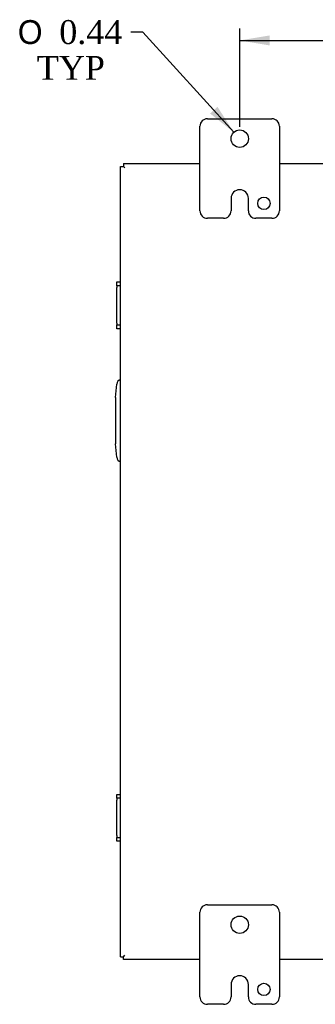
# Model space of a CAD drawing. Header units: inches. Extents: x 3 to 119, y 1 to 79.
# Tile 6 of 8: x 87.11 to 94.55, y 24.28 to 49.02. Entities that reach past the tile are written whole.
import ezdxf
from ezdxf.enums import TextEntityAlignment as Align

# ---------------------------------------------------------------- set-up
doc = ezdxf.new("R2010")
doc.units = ezdxf.units.IN
doc.header["$MEASUREMENT"] = 0
for name, color, linetype in [('COM40153-2', 7, 'CONTINUOUS'), ('COM42667', 7, 'CONTINUOUS'), ('COM48437', 7, 'CONTINUOUS'), ('DEFAULT', 7, 'CONTINUOUS'), ('FET07710', 7, 'CONTINUOUS')]:
    doc.layers.add(name, color=color, linetype=linetype)
doc.styles.add('SEACAD_SOLID_EDGE_ANSI1_SY', font='txt')
doc.styles.add('SEACAD_TIMES_NEW_ROMAN', font='times.ttf')

# ---------------------------------------------------------------- blocks, each defined once
blk = doc.blocks.new('GDIMGGROUP11')
at = {"layer": 'DEFAULT', "linetype": 'Continuous'}
for points in [[(93.397, 48.626), (92.647, 48.501), (93.397, 48.376)], [(105.897, 48.626), (105.897, 48.376), (106.647, 48.501)]]:
    blk.add_hatch(color=136, dxfattribs=at).paths.add_polyline_path(points)
at = {"layer": 'DEFAULT', "color": 136, "linetype": 'Continuous'}
for p, q in [((92.647, 46.332), (92.647, 48.801)), ((106.647, 46.332), (106.647, 48.801)), ((92.647, 48.501), (98.413, 48.501)), ((100.88, 48.501), (106.647, 48.501))]:
    blk.add_line(p, q, dxfattribs=at)
at = {"layer": 'DEFAULT', "color": 136, "linetype": 'Continuous', "style": 'SEACAD_TIMES_NEW_ROMAN'}
blk.add_text('14.00', height=0.6, dxfattribs=at).set_placement((98.623, 48.801), align=Align.TOP_LEFT)
blk = doc.blocks.new('GDIMGGROUP22')
at = {"layer": 'DEFAULT', "linetype": 'Continuous'}
blk.add_hatch(color=136, dxfattribs=at).paths.add_polyline_path([(91.902, 46.664), (92.499, 46.194), (92.087, 46.833)])
at = {"layer": 'DEFAULT', "color": 136, "linetype": 'Continuous'}
for p, q in [((90.208, 48.711), (89.908, 48.711)), ((92.499, 46.194), (90.208, 48.711))]:
    blk.add_line(p, q, dxfattribs=at)
for s, style, p in [('O', 'SEACAD_SOLID_EDGE_ANSI1_SY', (87.061, 49.011)), ('0.44', 'SEACAD_TIMES_NEW_ROMAN', (88.106, 49.011)), ('TYP', 'SEACAD_TIMES_NEW_ROMAN', (87.541, 48.111))]:
    blk.add_text(s, height=0.6, dxfattribs=dict(at, style=style)).set_placement(p, align=Align.TOP_LEFT)

msp = doc.modelspace()

# ---------------------------------------------------------------- linework, layer by layer
at = {"layer": 'COM40153-2', "color": 7}
for p, q in [((89.522, 39.533), (89.551, 39.867)), ((89.522, 39.533), (89.522, 38.362)), ((89.551, 38.028), (89.522, 38.362))]:
    msp.add_line(p, q, dxfattribs=at)
for centre, start, end in [((89.675, 39.856), 103.3006, 175), ((89.675, 38.038), 185, 256.6994)]:
    msp.add_arc(centre, 0.125, start, end, dxfattribs=at)
at = {"layer": 'COM42667', "color": 7}
for p, q in [((89.551, 42.339), (89.551, 42.434)), ((89.551, 42.434), (89.647, 42.434)), ((89.551, 42.339), (89.551, 42.291)), ((89.647, 42.339), (89.551, 42.339)), ((89.551, 41.399), (89.551, 42.291)), ((89.551, 41.399), (89.551, 41.351)), ((89.551, 41.256), (89.551, 41.351)), ((89.551, 41.351), (89.647, 41.351)), ((89.647, 41.256), (89.551, 41.256)), ((89.551, 29.463), (89.551, 29.558)), ((89.551, 29.558), (89.647, 29.558)), ((89.551, 29.463), (89.551, 29.415)), ((89.647, 29.463), (89.551, 29.463)), ((89.551, 28.523), (89.551, 29.415)), ((89.551, 28.523), (89.551, 28.475)), ((89.551, 28.38), (89.551, 28.475)), ((89.551, 28.475), (89.647, 28.475)), ((89.647, 28.38), (89.551, 28.38))]:
    msp.add_line(p, q, dxfattribs=at)
at = {"layer": 'COM48437', "color": 7}
for p, q in [((89.647, 45.335), (89.719, 45.335)), ((89.647, 25.479), (89.647, 45.335)), ((89.719, 45.407), (89.719, 45.335)), ((89.719, 45.407), (91.647, 45.407)), ((89.719, 45.335), (89.755, 45.299)), ((89.719, 45.335), (89.755, 45.299)), ((93.647, 45.407), (105.647, 45.407)), ((89.719, 25.479), (89.755, 25.515)), ((89.719, 25.479), (89.755, 25.515)), ((89.647, 25.479), (89.719, 25.479)), ((89.719, 25.407), (89.719, 25.479)), ((91.647, 25.407), (89.719, 25.407)), ((105.647, 25.407), (93.647, 25.407))]:
    msp.add_line(p, q, dxfattribs=at)
at = {"layer": 'FET07710', "color": 7}
for p, q in [((91.834, 46.532), (93.459, 46.532)), ((91.647, 44.22), (91.647, 46.345)), ((93.647, 46.345), (93.647, 44.22)), ((92.429, 44.532), (92.429, 44.22)), ((92.647, 44.75), (92.647, 44.75)), ((92.865, 44.22), (92.865, 44.532)), ((92.241, 44.032), (91.834, 44.032)), ((93.459, 44.032), (93.053, 44.032)), ((91.834, 26.782), (93.459, 26.782)), ((91.647, 24.47), (91.647, 26.595)), ((93.647, 26.595), (93.647, 24.47)), ((92.647, 25), (92.647, 25)), ((92.429, 24.782), (92.429, 24.47)), ((92.865, 24.47), (92.865, 24.782)), ((92.241, 24.282), (91.834, 24.282)), ((93.459, 24.282), (93.053, 24.282))]:
    msp.add_line(p, q, dxfattribs=at)
for centre, radius in [((92.647, 46.032), 0.219), ((93.256, 44.407), 0.156), ((92.647, 26.282), 0.219), ((93.256, 24.657), 0.156)]:
    msp.add_circle(centre, radius, dxfattribs=at)
for centre, radius, start, end in [((91.834, 46.345), 0.188, 90, 180), ((93.459, 46.345), 0.188, 0, 90), ((92.647, 44.532), 0.218, 90, 180), ((92.647, 44.532), 0.218, 0, 90), ((91.834, 44.22), 0.188, 180, 270), ((92.241, 44.22), 0.188, 270, 0), ((93.053, 44.22), 0.188, 180, 270), ((93.459, 44.22), 0.188, 270, 0), ((91.834, 26.595), 0.188, 90, 180), ((93.459, 26.595), 0.188, 0, 90), ((92.647, 24.782), 0.218, 90, 180), ((92.647, 24.782), 0.218, 0, 90), ((91.834, 24.47), 0.188, 180, 270), ((92.241, 24.47), 0.188, 270, 0), ((93.053, 24.47), 0.188, 180, 270), ((93.459, 24.47), 0.188, 270, 0)]:
    msp.add_arc(centre, radius, start, end, dxfattribs=at)

# ---------------------------------------------------------------- block references
at = {"layer": 'DEFAULT', "color": 7}
for name in ['GDIMGGROUP22', 'GDIMGGROUP11']:
    msp.add_blockref(name, (0, 0), dxfattribs=at)

doc.saveas('drawing.dxf')
